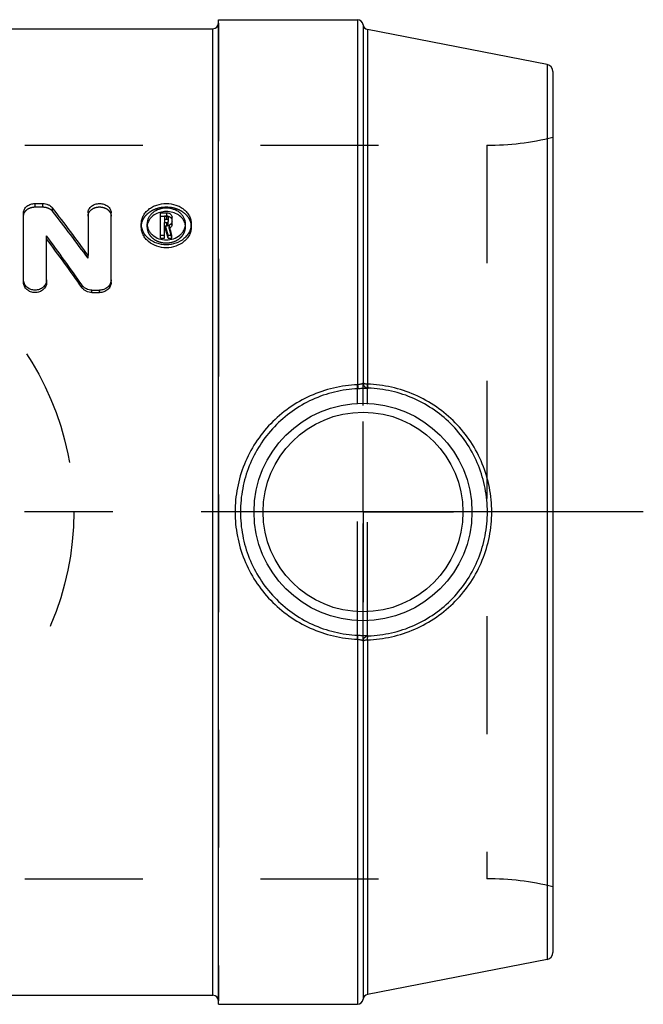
# Model space of a CAD drawing. Header units: millimetres. Extents: x 452.5 to 547.5, y 467.7 to 532.3.
# Tile 2 of 2: x 513 to 547.5, y 472.7 to 527.2. Entities that reach past the tile are written whole.
import ezdxf

# ---------------------------------------------------------------- set-up
doc = ezdxf.new("R2010")
doc.units = ezdxf.units.MM
doc.header["$LTSCALE"] = 65.185185
doc.linetypes.add('CENTER', pattern=[0.6, 0.375, -0.075, 0.075, -0.075])
doc.linetypes.add('HIDDEN', pattern=[0.2, 0.1, -0.1])
for name, color, linetype in [('ACHSE_AUGE', 7, 'CONTINUOUS'), ('ACHSEN_S', 7, 'CONTINUOUS'), ('KOERPER', 7, 'CONTINUOUS'), ('KONST.EL_MIT_GEO', 7, 'CONTINUOUS'), ('KURVEN', 7, 'CONTINUOUS')]:
    doc.layers.add(name, color=color, linetype=linetype)

msp = doc.modelspace()

# ---------------------------------------------------------------- linework, layer by layer
at = {"layer": 'ACHSE_AUGE', "color": 2, "linetype": 'CENTER'}
for q in [(532, 505), (527, 500), (537, 500), (532, 495)]:
    msp.add_line((532, 500), q, dxfattribs=at)
at = {"layer": 'ACHSEN_S', "color": 2, "linetype": 'CENTER'}
msp.add_line((547.5, 500), (452.5, 500), dxfattribs=at)
at = {"layer": 'KOERPER', "color": 7, "linetype": 'Continuous'}
for p, q in [((524, 472.75), (524, 527.25)), ((524, 527.25), (531.702, 527.25)), ((476.3, 526.75), (523.7, 526.75)), ((476.3, 473.25), (523.7, 473.25)), ((524, 472.75), (531.702, 472.75))]:
    msp.add_line(p, q, dxfattribs=at)
at = {"layer": 'KOERPER', "color": 8, "linetype": 'HIDDEN'}
for p, q in [((461.147, 520.3), (538.853, 520.3)), ((461.147, 479.7), (538.853, 479.7))]:
    msp.add_line(p, q, dxfattribs=at)
at = {"layer": 'KONST.EL_MIT_GEO', "color": 8, "linetype": 'HIDDEN'}
for p, q in [((524, 527.05), (524, 472.95)), ((538.853, 520.3), (538.853, 479.7)), ((513.863, 516.884), (513.863, 517.074)), ((513.863, 516.884), (514.287, 516.884)), ((514.287, 516.884), (514.287, 517.074)), ((514.827, 516.646), (514.827, 516.833)), ((520.799, 516.375), (521.152, 516.375)), ((521.152, 516.385), (521.152, 516.558)), ((520.058, 515.772), (520.058, 515.949)), ((521.012, 515.847), (521.012, 516.023)), ((521.012, 515.845), (521.152, 515.845)), ((521.152, 515.845), (521.152, 516.023)), ((521.224, 515.904), (521.224, 516.082)), ((521.287, 515.7), (521.287, 515.876)), ((522.18, 515.772), (522.18, 515.949)), ((516.794, 514.045), (516.794, 514.202)), ((531.702, 492.956), (531.702, 507.044)), ((532.001, 492.854), (532.001, 507.145)), ((532.243, 492.926), (532.243, 507.074))]:
    msp.add_line(p, q, dxfattribs=at)
at = {"layer": 'KONST.EL_MIT_GEO', "color": 7, "linetype": 'Continuous'}
for p, q in [((531.702, 527.25), (531.702, 507.044)), ((523.7, 473.25), (523.7, 526.75)), ((532.001, 526.974), (532.001, 507.145)), ((532.243, 526.703), (532.243, 507.074)), ((542.176, 524.772), (532.243, 526.703)), ((542.176, 524.772), (542.176, 475.228)), ((542.5, 524.379), (542.5, 475.621)), ((513.863, 517.074), (514.287, 517.074)), ((513.226, 512.708), (513.226, 516.559)), ((516.794, 516.559), (516.794, 514.202)), ((518.068, 512.708), (518.068, 516.559)), ((520.799, 516.558), (521.152, 516.558)), ((520.799, 515.159), (520.799, 516.558)), ((521.012, 516.385), (521.152, 516.385)), ((521.012, 516.385), (521.012, 516.023)), ((521.012, 516.203), (521.152, 516.203)), ((521.152, 516.203), (521.152, 516.385)), ((521.224, 516.326), (521.224, 516.082)), ((521.436, 515.904), (521.436, 516.326)), ((519.738, 515.772), (519.738, 515.949)), ((521.012, 516.023), (521.152, 516.023)), ((521.012, 515.847), (521.078, 515.847)), ((521.012, 515.159), (521.012, 515.847)), ((521.012, 515.671), (521.078, 515.671)), ((521.078, 515.671), (521.078, 515.847)), ((522.5, 515.772), (522.5, 515.949)), ((514.5, 512.708), (514.5, 515.284)), ((520.799, 515.329), (521.012, 515.329)), ((520.799, 515.159), (521.012, 515.159)), ((521.215, 515.329), (521.433, 515.329)), ((521.215, 515.159), (521.215, 515.329)), ((521.215, 515.159), (521.433, 515.159)), ((521.433, 515.159), (521.433, 515.329)), ((516.466, 512.41), (516.466, 512.549)), ((517.006, 512.28), (517.431, 512.28)), ((517.006, 512.144), (517.006, 512.28)), ((517.006, 512.144), (517.431, 512.144)), ((517.431, 512.144), (517.431, 512.28)), ((531.702, 492.956), (531.702, 472.75)), ((532.001, 492.854), (532.001, 473.026)), ((532.243, 492.926), (532.243, 473.297)), ((542.176, 475.228), (532.243, 473.297))]:
    msp.add_line(p, q, dxfattribs=at)
for radius in [6.025, 5.526]:
    msp.add_circle((532, 500), radius, dxfattribs=at)
for centre, radius, start, end in [((523.7, 527.05), 0.3, 270, 360), ((531.702, 526.95), 0.3, 4.5216, 90), ((532.3, 526.997), 0.3, 184.5216, 259), ((542.1, 524.379), 0.4, 0, 79), ((434.743, 454.912), 101.231, 35.85169, 37.7109), ((520.775, 515.771), 0.717, 166.7644, 172.8654), ((520.78, 515.77), 0.722, 166.0847, 166.7711), ((362.985, 473.592), 163.642, 14.77684, 14.9645), ((366.244, 473.823), 160.39, 14.93519, 15.12468), ((363.445, 473.656), 163.391, 14.77671, 14.975), ((521.458, 515.77), 0.722, 13.2294, 13.9151), ((521.463, 515.771), 0.717, 7.1348, 13.2362), ((424.639, 448.572), 111.916, 34.86529, 36.5897), ((425.953, 448.641), 110.722, 35.16579, 36.89608), ((542.1, 475.621), 0.4, 281, 360), ((523.7, 472.95), 0.3, 0, 90), ((532.3, 473.003), 0.3, 101, 175.4784), ((531.702, 473.05), 0.3, 270, 355.4784)]:
    msp.add_arc(centre, radius, start, end, dxfattribs=at)
at = {"layer": 'KONST.EL_MIT_GEO', "color": 8, "linetype": 'HIDDEN'}
for centre, radius, start, end in [((538.853, 535.3), 15, 270, 284.0699), ((435.883, 454.922), 100.21, 36.15581, 38.02062), ((520.767, 515.772), 0.709, 172.8853, 180.002), ((366.698, 473.886), 160.144, 14.93507, 15.13528), ((521.471, 515.772), 0.709, 359.998, 7.1148), ((538.853, 464.7), 15, 75.9301, 90)]:
    msp.add_arc(centre, radius, start, end, dxfattribs=at)
at = {"layer": 'KONST.EL_MIT_GEO', "color": 7, "linetype": 'Continuous'}
for points, knots in [([(513.226, 516.559), (513.226, 516.594), (513.235, 516.663), (513.285, 516.796), (513.41, 516.941), (513.621, 517.049), (513.781, 517.074), (513.863, 517.074)], [0, 0, 0, 0, 0.113908, 0.229594, 0.470002, 0.729265, 1, 1, 1, 1]), ([(514.287, 517.074), (514.392, 517.074), (514.55, 517.043), (514.726, 516.94), (514.798, 516.871), (514.827, 516.833)], [0, 0, 0, 0, 0.515812, 0.76367, 1, 1, 1, 1]), ([(516.794, 516.559), (516.794, 516.593), (516.803, 516.663), (516.853, 516.796), (516.979, 516.941), (517.189, 517.049), (517.431, 517.086), (517.672, 517.049), (517.883, 516.941), (518.008, 516.796), (518.059, 516.663), (518.068, 516.593), (518.068, 516.559)], [0, 0, 0, 0, 0.056827, 0.114625, 0.2353, 0.364991, 0.499941, 0.6349, 0.764663, 0.88537, 0.943166, 1, 1, 1, 1]), ([(519.738, 515.949), (519.738, 516.024), (519.756, 516.176), (519.838, 516.392), (519.969, 516.589), (520.145, 516.76), (520.356, 516.898), (520.677, 517.033), (521.119, 517.101), (521.561, 517.033), (521.882, 516.898), (522.094, 516.76), (522.269, 516.589), (522.4, 516.392), (522.482, 516.176), (522.5, 516.024), (522.5, 515.949)], [0, 0, 0, 0, 0.05716, 0.115085, 0.174565, 0.236086, 0.299726, 0.365709, 0.499969, 0.634258, 0.700266, 0.763907, 0.825429, 0.884909, 0.942835, 1, 1, 1, 1]), ([(522.18, 515.949), (522.18, 516.006), (522.166, 516.123), (522.104, 516.289), (522.004, 516.441), (521.822, 516.619), (521.523, 516.775), (521.119, 516.838), (520.715, 516.775), (520.417, 516.619), (520.235, 516.441), (520.134, 516.289), (520.072, 516.123), (520.058, 516.006), (520.058, 515.949)], [0, 0, 0, 0, 0.057004, 0.114808, 0.174247, 0.23616, 0.365348, 0.500002, 0.634655, 0.763841, 0.825747, 0.885199, 0.942995, 1, 1, 1, 1]), ([(522.159, 515.943), (522.147, 515.992), (522.112, 516.089), (522.001, 516.27), (521.792, 516.459), (521.474, 516.598), (521.119, 516.646), (520.765, 516.598), (520.446, 516.459), (520.237, 516.27), (520.126, 516.089), (520.091, 515.992), (520.079, 515.943)], [0, 0, 0, 0, 0.056691, 0.11475, 0.236838, 0.366222, 0.500003, 0.633782, 0.763171, 0.885248, 0.943317, 1, 1, 1, 1]), ([(521.152, 516.558), (521.188, 516.558), (521.261, 516.547), (521.354, 516.498), (521.42, 516.421), (521.436, 516.357), (521.436, 516.326)], [0, 0, 0, 0, 0.271532, 0.530661, 0.771407, 1, 1, 1, 1]), ([(521.224, 516.326), (521.224, 516.334), (521.22, 516.35), (521.197, 516.377), (521.17, 516.385), (521.152, 516.385)], [0, 0, 0, 0, 0.230558, 0.472312, 1, 1, 1, 1]), ([(521.224, 516.145), (521.224, 516.153), (521.22, 516.169), (521.203, 516.188), (521.179, 516.201), (521.161, 516.203), (521.152, 516.203)], [0, 0, 0, 0, 0.227492, 0.46696, 0.727623, 1, 1, 1, 1]), ([(522.5, 515.949), (522.5, 515.873), (522.482, 515.72), (522.401, 515.501), (522.27, 515.3), (522.036, 515.061), (521.649, 514.847), (521.119, 514.76), (520.589, 514.847), (520.202, 515.061), (519.968, 515.3), (519.838, 515.501), (519.757, 515.72), (519.738, 515.873), (519.738, 515.949)], [0, 0, 0, 0, 0.056868, 0.114872, 0.174632, 0.236475, 0.365622, 0.499996, 0.634371, 0.763518, 0.825362, 0.885122, 0.943126, 1, 1, 1, 1]), ([(522.5, 515.772), (522.5, 515.697), (522.481, 515.546), (522.401, 515.329), (522.27, 515.13), (522.035, 514.894), (521.649, 514.682), (521.119, 514.596), (520.59, 514.682), (520.203, 514.894), (519.968, 515.13), (519.838, 515.329), (519.757, 515.546), (519.738, 515.697), (519.738, 515.772)], [0, 0, 0, 0, 0.056517, 0.114229, 0.173806, 0.235595, 0.365017, 0.499996, 0.634976, 0.764398, 0.826188, 0.885765, 0.943477, 1, 1, 1, 1]), ([(520.058, 515.949), (520.058, 515.891), (520.072, 515.773), (520.134, 515.605), (520.234, 515.45), (520.415, 515.268), (520.712, 515.105), (521.119, 515.038), (521.526, 515.105), (521.823, 515.268), (522.004, 515.45), (522.104, 515.605), (522.166, 515.773), (522.18, 515.891), (522.18, 515.949)], [0, 0, 0, 0, 0.056908, 0.114956, 0.17452, 0.236564, 0.365687, 0.499995, 0.634306, 0.763438, 0.825469, 0.885052, 0.943078, 1, 1, 1, 1]), ([(521.152, 516.023), (521.17, 516.023), (521.198, 516.032), (521.22, 516.058), (521.224, 516.075), (521.224, 516.082)], [0, 0, 0, 0, 0.527287, 0.771009, 1, 1, 1, 1]), ([(521.436, 516.082), (521.436, 516.061), (521.429, 516.018), (521.387, 515.938), (521.33, 515.895), (521.287, 515.876)], [0, 0, 0, 0, 0.23698, 0.48119, 1, 1, 1, 1]), ([(521.436, 515.904), (521.436, 515.869), (521.415, 515.795), (521.36, 515.742), (521.328, 515.722)], [0, 0, 0, 0, 0.481325, 1, 1, 1, 1]), ([(514.5, 512.851), (514.5, 512.776), (514.465, 512.623), (514.321, 512.434), (514.109, 512.309), (513.863, 512.266), (513.616, 512.309), (513.405, 512.434), (513.261, 512.623), (513.226, 512.776), (513.226, 512.851)], [0, 0, 0, 0, 0.118156, 0.240702, 0.368589, 0.499991, 0.631399, 0.759287, 0.881841, 1, 1, 1, 1]), ([(518.068, 512.851), (518.068, 512.776), (518.033, 512.623), (517.889, 512.434), (517.678, 512.309), (517.513, 512.28), (517.431, 512.28)], [0, 0, 0, 0, 0.236376, 0.481438, 0.737233, 1, 1, 1, 1]), ([(514.5, 512.708), (514.5, 512.671), (514.491, 512.597), (514.442, 512.454), (514.32, 512.296), (514.109, 512.173), (513.863, 512.13), (513.616, 512.173), (513.405, 512.296), (513.284, 512.454), (513.234, 512.597), (513.226, 512.671), (513.226, 512.708)], [0, 0, 0, 0, 0.058624, 0.118047, 0.240169, 0.36815, 0.499991, 0.631837, 0.75982, 0.881949, 0.941371, 1, 1, 1, 1]), ([(517.006, 512.28), (516.953, 512.28), (516.846, 512.292), (516.696, 512.346), (516.565, 512.432), (516.495, 512.508), (516.466, 512.549)], [0, 0, 0, 0, 0.256763, 0.510304, 0.758412, 1, 1, 1, 1]), ([(517.006, 512.144), (516.953, 512.144), (516.846, 512.156), (516.696, 512.209), (516.565, 512.294), (516.495, 512.369), (516.466, 512.41)], [0, 0, 0, 0, 0.257408, 0.511301, 0.759235, 1, 1, 1, 1]), ([(518.068, 512.708), (518.068, 512.635), (518.033, 512.483), (517.888, 512.296), (517.677, 512.173), (517.513, 512.144), (517.431, 512.144)], [0, 0, 0, 0, 0.235074, 0.479634, 0.735982, 1, 1, 1, 1]), ([(531.702, 507.044), (531.251, 507.025), (530.353, 506.901), (529.068, 506.464), (527.892, 505.794), (526.865, 504.914), (526.023, 503.857), (525.396, 502.656), (525.009, 501.354), (524.921, 500.451), (524.921, 500)], [0, 0, 0, 0, 0.125459, 0.250597, 0.375348, 0.499864, 0.624421, 0.74927, 0.874502, 1, 1, 1, 1]), ([(532.001, 507.145), (531.998, 507.131), (531.979, 507.111), (531.947, 507.093), (531.895, 507.073), (531.812, 507.056), (531.741, 507.047), (531.702, 507.044)], [0, 0, 0, 0, 0.13334, 0.226954, 0.342975, 0.640696, 1, 1, 1, 1]), ([(531.702, 507.044), (531.703, 507.015), (531.706, 506.963), (531.709, 506.903), (531.711, 506.864), (531.712, 506.844), (531.713, 506.831), (531.714, 506.824), (531.714, 506.822)], [0, 0, 0, 0, 0.386237, 0.700474, 0.820612, 0.91194, 0.972218, 1, 1, 1, 1]), ([(532.287, 506.852), (532.286, 506.851), (532.28, 506.849), (532.269, 506.847), (532.254, 506.845), (532.224, 506.842), (532.177, 506.839), (532.108, 506.836), (532.024, 506.833), (531.929, 506.83), (531.824, 506.826), (531.751, 506.824), (531.714, 506.822)], [0, 0, 0, 0, 0.011892, 0.031208, 0.058183, 0.092844, 0.184861, 0.305786, 0.452828, 0.621696, 0.806513, 1, 1, 1, 1]), ([(532.243, 507.074), (532.212, 507.075), (532.156, 507.081), (532.091, 507.093), (532.048, 507.108), (532.022, 507.121), (532.004, 507.135), (532.001, 507.145)], [0, 0, 0, 0, 0.352731, 0.650516, 0.770547, 0.86855, 1, 1, 1, 1]), ([(532.001, 507.145), (532.002, 507.108), (532.018, 507.033), (532.082, 506.938), (532.175, 506.872), (532.25, 506.854), (532.287, 506.852)], [0, 0, 0, 0, 0.250055, 0.500242, 0.75029, 1, 1, 1, 1]), ([(539.12, 500), (539.12, 500.455), (539.032, 501.368), (538.637, 502.683), (537.997, 503.899), (537.136, 504.969), (536.086, 505.854), (534.888, 506.52), (533.592, 506.945), (532.692, 507.059), (532.243, 507.074)], [0, 0, 0, 0, 0.125336, 0.250651, 0.37596, 0.501291, 0.626614, 0.751746, 0.87634, 1, 1, 1, 1]), ([(532.243, 507.074), (532.243, 507.045), (532.246, 506.994), (532.255, 506.926), (532.265, 506.882), (532.277, 506.86), (532.284, 506.854), (532.287, 506.852)], [0, 0, 0, 0, 0.369642, 0.673326, 0.88536, 0.953604, 1, 1, 1, 1]), ([(538.878, 500), (538.878, 500.439), (538.794, 501.318), (538.42, 502.588), (537.812, 503.764), (536.99, 504.802), (535.984, 505.663), (534.834, 506.313), (533.587, 506.728), (532.72, 506.839), (532.287, 506.852)], [0, 0, 0, 0, 0.125367, 0.250709, 0.37604, 0.501395, 0.626744, 0.751893, 0.87646, 1, 1, 1, 1]), ([(531.714, 506.822), (531.28, 506.804), (530.415, 506.682), (529.179, 506.255), (528.051, 505.601), (527.07, 504.746), (526.267, 503.721), (525.671, 502.56), (525.304, 501.305), (525.221, 500.435), (525.221, 500)], [0, 0, 0, 0, 0.125498, 0.250637, 0.375351, 0.499814, 0.624333, 0.749178, 0.874444, 1, 1, 1, 1]), ([(524.921, 500), (524.921, 499.549), (525.009, 498.645), (525.396, 497.344), (526.023, 496.143), (526.865, 495.085), (527.892, 494.206), (529.068, 493.536), (530.353, 493.099), (531.251, 492.975), (531.702, 492.956)], [0, 0, 0, 0, 0.125498, 0.25073, 0.375579, 0.500136, 0.624652, 0.749403, 0.874541, 1, 1, 1, 1]), ([(525.221, 500), (525.221, 499.565), (525.304, 498.695), (525.671, 497.439), (526.267, 496.279), (527.07, 495.254), (528.051, 494.399), (529.179, 493.745), (530.415, 493.318), (531.28, 493.196), (531.714, 493.178)], [0, 0, 0, 0, 0.125556, 0.250822, 0.375667, 0.500186, 0.624649, 0.749363, 0.874502, 1, 1, 1, 1]), ([(532.243, 492.926), (532.692, 492.94), (533.592, 493.055), (534.888, 493.48), (536.086, 494.146), (537.136, 495.031), (537.997, 496.101), (538.637, 497.316), (539.032, 498.632), (539.12, 499.545), (539.12, 500)], [0, 0, 0, 0, 0.12366, 0.248254, 0.373386, 0.498709, 0.62404, 0.749349, 0.874664, 1, 1, 1, 1]), ([(532.287, 493.147), (532.72, 493.161), (533.587, 493.272), (534.834, 493.686), (535.984, 494.336), (536.99, 495.197), (537.812, 496.235), (538.42, 497.412), (538.794, 498.681), (538.878, 499.561), (538.878, 500)], [0, 0, 0, 0, 0.12354, 0.248107, 0.373256, 0.498605, 0.62396, 0.749291, 0.874633, 1, 1, 1, 1]), ([(531.702, 492.956), (531.703, 492.984), (531.706, 493.036), (531.709, 493.097), (531.711, 493.136), (531.712, 493.156), (531.713, 493.169), (531.714, 493.176), (531.714, 493.178)], [0, 0, 0, 0, 0.386238, 0.700476, 0.820613, 0.911941, 0.972218, 1, 1, 1, 1]), ([(531.702, 492.956), (531.741, 492.953), (531.812, 492.944), (531.895, 492.927), (531.947, 492.907), (531.979, 492.889), (531.998, 492.868), (532.001, 492.854)], [0, 0, 0, 0, 0.359304, 0.657025, 0.773046, 0.86666, 1, 1, 1, 1]), ([(531.714, 493.178), (531.751, 493.176), (531.824, 493.173), (531.929, 493.17), (532.024, 493.166), (532.108, 493.164), (532.177, 493.161), (532.224, 493.158), (532.254, 493.155), (532.269, 493.153), (532.28, 493.151), (532.286, 493.149), (532.287, 493.147)], [0, 0, 0, 0, 0.193487, 0.378304, 0.547172, 0.694214, 0.815139, 0.907156, 0.941817, 0.968792, 0.988108, 1, 1, 1, 1]), ([(532.001, 492.854), (532.002, 492.892), (532.018, 492.967), (532.082, 493.062), (532.175, 493.128), (532.25, 493.146), (532.287, 493.147)], [0, 0, 0, 0, 0.250055, 0.500242, 0.75029, 1, 1, 1, 1]), ([(532.001, 492.854), (532.004, 492.865), (532.022, 492.879), (532.048, 492.892), (532.091, 492.906), (532.156, 492.919), (532.212, 492.924), (532.243, 492.926)], [0, 0, 0, 0, 0.13145, 0.229453, 0.349484, 0.647269, 1, 1, 1, 1]), ([(532.243, 492.926), (532.243, 492.954), (532.246, 493.006), (532.255, 493.074), (532.265, 493.118), (532.277, 493.14), (532.284, 493.146), (532.287, 493.147)], [0, 0, 0, 0, 0.369642, 0.673326, 0.88536, 0.953604, 1, 1, 1, 1])]:
    msp.add_open_spline(points, degree=3, knots=knots, dxfattribs=at)
at = {"layer": 'KONST.EL_MIT_GEO', "color": 8, "linetype": 'HIDDEN'}
for points, knots in [([(513.226, 516.376), (513.226, 516.41), (513.235, 516.478), (513.285, 516.61), (513.411, 516.753), (513.621, 516.86), (513.781, 516.884), (513.863, 516.884)], [0, 0, 0, 0, 0.113188, 0.228287, 0.468241, 0.728077, 1, 1, 1, 1]), ([(514.287, 516.884), (514.392, 516.884), (514.596, 516.846), (514.767, 516.723), (514.827, 516.646)], [0, 0, 0, 0, 0.518623, 1, 1, 1, 1]), ([(516.794, 516.376), (516.794, 516.409), (516.803, 516.478), (516.854, 516.61), (516.979, 516.754), (517.189, 516.86), (517.431, 516.897), (517.672, 516.86), (517.882, 516.754), (518.008, 516.61), (518.059, 516.478), (518.068, 516.409), (518.068, 516.376)], [0, 0, 0, 0, 0.056468, 0.113972, 0.23442, 0.364398, 0.499941, 0.635492, 0.765544, 0.886023, 0.943525, 1, 1, 1, 1]), ([(519.738, 515.772), (519.738, 515.846), (519.756, 515.996), (519.838, 516.211), (519.969, 516.406), (520.145, 516.574), (520.356, 516.71), (520.677, 516.844), (521.119, 516.911), (521.561, 516.844), (521.882, 516.71), (522.093, 516.574), (522.269, 516.406), (522.4, 516.211), (522.482, 515.996), (522.5, 515.846), (522.5, 515.772)], [0, 0, 0, 0, 0.056801, 0.114432, 0.173732, 0.235207, 0.298933, 0.365114, 0.499969, 0.634853, 0.701059, 0.764786, 0.826263, 0.885562, 0.943194, 1, 1, 1, 1]), ([(521.152, 516.375), (521.188, 516.375), (521.26, 516.364), (521.354, 516.315), (521.42, 516.239), (521.436, 516.175), (521.436, 516.145)], [0, 0, 0, 0, 0.272738, 0.53244, 0.772729, 1, 1, 1, 1]), ([(520.058, 515.772), (520.058, 515.714), (520.072, 515.598), (520.134, 515.432), (520.234, 515.279), (520.415, 515.098), (520.713, 514.937), (521.119, 514.872), (521.525, 514.937), (521.823, 515.098), (522.004, 515.279), (522.104, 515.432), (522.166, 515.598), (522.18, 515.714), (522.18, 515.772)], [0, 0, 0, 0, 0.056556, 0.114312, 0.173693, 0.235683, 0.365084, 0.499995, 0.63491, 0.764318, 0.826297, 0.885696, 0.94343, 1, 1, 1, 1]), ([(521.152, 515.845), (521.17, 515.845), (521.197, 515.854), (521.22, 515.88), (521.224, 515.896), (521.224, 515.904)], [0, 0, 0, 0, 0.529132, 0.772353, 1, 1, 1, 1]), ([(521.328, 515.722), (521.319, 515.716), (521.305, 515.708), (521.291, 515.701), (521.287, 515.7)], [0, 0, 0, 0, 0.746481, 1, 1, 1, 1])]:
    msp.add_open_spline(points, degree=3, knots=knots, dxfattribs=at)
at = {"layer": 'KURVEN', "color": 8, "linetype": 'HIDDEN'}
msp.add_circle((500, 500), 16, dxfattribs=at)

doc.saveas('drawing.dxf')
